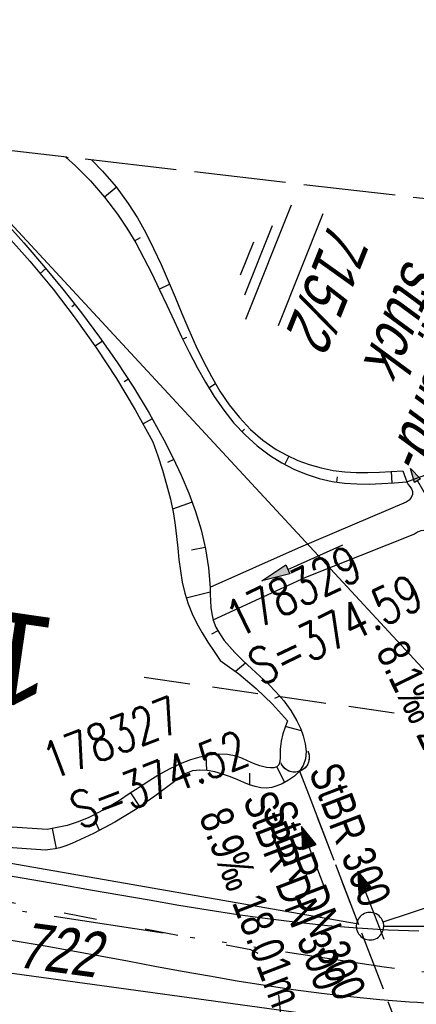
# Model space of a CAD drawing. Extents: x 508275 to 508667, y 447201 to 448341.
# Tile 24 of 33: x 508444 to 508465, y 448099 to 448153. Entities that reach past the tile are written whole.
import ezdxf
from ezdxf.enums import TextEntityAlignment as Align

# ---------------------------------------------------------------- set-up
doc = ezdxf.new("R2010")
doc.units = 0
doc.header["$LTSCALE"] = 10
doc.header["$MEASUREMENT"] = 0
for name, pattern in [('ACAD_ISO03W100', [30, 12, -18]), ('ACAD_ISO14W100', [25.5, 12, -3, 0.5, -3, 0.5, -3, 0.5, -3]), ('AUSGEZOGEN', [0]), ('LT00', [0]), ('LT12', [0.4, 0.3, -0.1]), ('LT14', [0.6, 0.5, -0.1]), ('LT17', [0.15, 0.1, -0.05]), ('STRICHLINIE2', [0.375, 0.25, -0.125])]:
    doc.linetypes.add(name, pattern=pattern)
doc.layers.get('0').update_dxf_attribs({"linetype": 'LT00'})
for name, color, linetype in [('--EK_FBR', 250, 'LT00'), ('--EK_Halt-Pfeil', 4, 'LT00'), ('--EK_Haltung', 7, 'STRICHLINIE2'), ('--EK_Haltung-Text', 140, 'LT00'), ('--EK_RRB', 181, 'LT00'), ('--EK_RRB_SYMB', 181, 'LT00'), ('--EK_Schacht-Text', 5, 'LT00'), ('--EK_ST-93-1', 30, 'LT17'), ('--EL_DFK_AB_L', 21, 'LT00'), ('--EL_Halt-Pfeil', 4, 'LT00'), ('--EL_Haltung', 182, 'STRICHLINIE2'), ('--EL_Haltung-Text', 182, 'LT00'), ('--EL_RRB', 181, 'LT00'), ('DFK_AB_FLNR', 7, 'Continuous'), ('DFK_AB_L', 21, 'LT00'), ('DFK_FLUR_NR', 250, 'LT00'), ('DFK_GZPKT', 250, 'LT00'), ('DFK_KATASTER', 250, 'LT00'), ('DL', 182, 'LT12'), ('DL_PFEIL', 201, 'LT00'), ('DL_TEXT', 182, 'LT00'), ('PFEIL', 140, 'AUSGEZOGEN'), ('TELEKOM', 210, 'ACAD_ISO14W100'), ('V125_AFBR_BAB', 250, 'LT00'), ('V125_BOESCH', 250, 'LT00'), ('V125_BOSCHUNG', 250, 'LT00'), ('V125_GRABEN', 250, 'LT00'), ('V125_UK_DURCH', 182, 'LT00'), ('V126_AFBR_BAB', 250, 'LT00'), ('V126_BOESCH', 250, 'LT00'), ('V126_BOSCHUNG', 250, 'LT00'), ('V126_GRABEN', 250, 'LT00'), ('V126_UK_DURCH', 182, 'LT00'), ('WASSERLTG', 130, 'ACAD_ISO03W100')]:
    doc.layers.add(name, color=color, linetype=linetype)
doc.layers.add('-BLATT_126-RAND', color=7, linetype='LT14', plot=False)
doc.styles.add('Beschrift', font='ARIAL.TTF')
doc.styles.add('Haltungsbeschriftung', font='ARIAL.TTF', dxfattribs={"width": 0.75})
doc.styles.add('schachtbeschriftung', font='romans.shx', dxfattribs={"width": 0.75, "height": 2})
doc.styles.get("Standard").update_dxf_attribs({"font": 'ARIAL.TTF'})

# ---------------------------------------------------------------- blocks, each defined once
blk = doc.blocks.new('SYMB7010')
at = {"color": 0, "linetype": 'ByBlock'}
for points in [[(-0.031408, 0.499213), (-0.093728, 0.49134), (-0.15457, 0.475719), (-0.212975, 0.452595), (-0.268021, 0.422333), (-0.31884, 0.385411), (-0.36463, 0.342411), (-0.40467, 0.29401), (-0.438329, 0.240973), (-0.465074, 0.184136), (-0.484486, 0.124395), (-0.496256, 0.062692), (-0.5002, 0)], [(0.5002, 0), (0.496256, 0.062692), (0.484485, 0.124395), (0.465074, 0.184136), (0.438329, 0.240973), (0.40467, 0.29401), (0.36463, 0.342411), (0.31884, 0.385411), (0.268021, 0.422333), (0.212975, 0.452595), (0.15457, 0.475719), (0.093728, 0.49134), (0.031408, 0.499213), (-0.031408, 0.499213)], [(-0.5002, 0), (-0.496256, -0.062692), (-0.484486, -0.124395), (-0.465075, -0.184136), (-0.438329, -0.240973), (-0.404671, -0.29401), (-0.36463, -0.342411), (-0.31884, -0.385411), (-0.268021, -0.422333), (-0.212975, -0.452595), (-0.154571, -0.475719), (-0.093728, -0.49134), (-0.031408, -0.499213), (0.031408, -0.499213)], [(0.031408, -0.499213), (0.093728, -0.491341), (0.15457, -0.475719), (0.212975, -0.452595), (0.268021, -0.422333), (0.31884, -0.385411), (0.36463, -0.342411), (0.404671, -0.294011), (0.438329, -0.240974), (0.465075, -0.184136), (0.484486, -0.124395), (0.496256, -0.062692), (0.500201, 0)]]:
    blk.add_lwpolyline(points, dxfattribs=at)
blk = doc.blocks.new('Pfreil3')
at = {"layer": 'PFEIL'}
blk.add_hatch(color=256, dxfattribs=at).paths.add_polyline_path([(-1.549, 0.273), (-1.549, -0.273), (0, 0)])
for p, q in [((-1.549, 0), (-4.831, 0)), ((-1.549, -0.273), (-1.549, 0.273)), ((-1.549, 0.273), (0, 0)), ((0, 0), (-1.549, -0.273))]:
    blk.add_line(p, q, dxfattribs=at)
blk = doc.blocks.new('SYMB1107')
at = {"color": 0, "linetype": 'ByBlock'}
for points in [[(-0.2, 0), (-0.196157, 0.039018), (-0.184776, 0.076537), (-0.166294, 0.111114), (-0.141421, 0.141421), (-0.111114, 0.166294), (-0.076537, 0.184776), (-0.039018, 0.196157), (0, 0.2)], [(0, 0.2), (0.039018, 0.196157), (0.076537, 0.184776), (0.111114, 0.166294), (0.141421, 0.141421), (0.166294, 0.111114), (0.184776, 0.076537), (0.196157, 0.039018), (0.2, 0)]]:
    blk.add_lwpolyline(points, dxfattribs=at)
blk = doc.blocks.new('SYMB0070')
at = {"color": 0, "linetype": 'ByBlock'}
for p, q in [((-0.5, 0), (0.2, 0)), ((0.5, 0), (0.2, 0.1)), ((0.2, 0.1), (0.2, 0)), ((0.468, 0), (0.21, 0.086)), ((0.21, 0.086), (0.21, -0.086)), ((0.21, -0.086), (0.468, 0)), ((0.22, -0.072), (0.437, 0)), ((0.23, -0.058), (0.405, 0)), ((0.24, -0.045), (0.374, 0)), ((0.342, 0), (0.25, 0.031)), ((0.25, 0.031), (0.25, -0.031)), ((0.25, -0.031), (0.342, 0)), ((0.26, -0.017), (0.31, 0)), ((0.27, -0.003), (0.279, 0))]:
    blk.add_line(p, q, dxfattribs=at)
for points in [[(0.2, 0), (0.2, -0.1), (0.5, 0)], [(0.437, 0), (0.22, 0.072), (0.22, -0.072)], [(0.405, 0), (0.23, 0.058), (0.23, -0.058)], [(0.374, 0), (0.24, 0.045), (0.24, -0.045)], [(0.31, 0), (0.26, 0.017), (0.26, -0.017)], [(0.279, 0), (0.27, 0.003), (0.27, -0.003)]]:
    blk.add_lwpolyline(points, dxfattribs=at)
blk = doc.blocks.new('WASSER2')
at = {"layer": '--EK_RRB_SYMB'}
for p, q in [((-0.3349, 0), (0.3349, 0)), ((-0.1913, -0.0543), (0.2151, -0.0543)), ((-0.071, -0.1164), (0.123, -0.1164))]:
    blk.add_line(p, q, dxfattribs=at)

msp = doc.modelspace()

# ---------------------------------------------------------------- linework, layer by layer
at = {"layer": '--EK_FBR'}
for points in [[(508465.373, 448103.195), (508463.698, 448103.253), (508462.038, 448103.354), (508460.391, 448103.493), (508458.755, 448103.665), (508457.128, 448103.867), (508455.51, 448104.094), (508453.897, 448104.341), (508452.29, 448104.603), (508450.685, 448104.877), (508449.081, 448105.157), (508447.477, 448105.439), (508445.871, 448105.719), (508443.764, 448106.077), (508441.652, 448106.427)], [(508466.11, 448099.212), (508465.705, 448099.27), (508465.289, 448099.307), (508464.869, 448099.336), (508463.245, 448099.46), (508461.648, 448099.616), (508460.075, 448099.799), (508458.524, 448100.006), (508456.991, 448100.234), (508455.473, 448100.479), (508453.967, 448100.737), (508452.471, 448101.006), (508450.981, 448101.281), (508449.494, 448101.56), (508448.007, 448101.839), (508446.518, 448102.113), (508445.023, 448102.381), (508443.172, 448102.697)]]:
    msp.add_lwpolyline(points, dxfattribs=at)
at = {"layer": '--EK_Haltung'}
msp.add_line((508464.78, 448096.545), (508458.87, 448111.954), dxfattribs=at)
at = {"layer": '--EK_RRB'}
for points in [[(508446.141, 448145.367), (508446.667, 448144.893), (508447.487, 448144.066), (508448.253, 448143.19), (508448.96, 448142.26), (508449.47, 448141.49), (508449.946, 448140.69), (508450.395, 448139.865), (508450.822, 448139.021), (508451.234, 448138.165), (508451.638, 448137.302), (508452.039, 448136.438), (508452.443, 448135.58), (508452.858, 448134.733), (508453.289, 448133.904), (508453.742, 448133.098), (508454.224, 448132.321), (508454.742, 448131.58), (508455.301, 448130.879), (508455.907, 448130.227), (508456.568, 448129.627), (508457.289, 448129.087), (508457.907, 448128.705), (508458.56, 448128.369), (508459.24, 448128.085), (508459.941, 448127.859), (508460.654, 448127.695), (508461.323, 448127.602), (508461.996, 448127.557), (508462.672, 448127.552), (508463.351, 448127.575), (508464.031, 448127.619), (508464.712, 448127.672), (508465.849, 448128.093)], [(508442.769, 448141.913), (508443.856, 448140.692), (508444.924, 448139.448), (508445.97, 448138.179), (508446.988, 448136.883), (508447.973, 448135.56), (508448.921, 448134.207), (508449.826, 448132.823), (508450.682, 448131.407), (508451.486, 448129.958), (508451.971, 448129.008), (508452.424, 448128.043), (508452.836, 448127.062), (508453.2, 448126.066), (508453.505, 448125.054), (508453.746, 448124.026), (508453.912, 448122.981), (508453.997, 448121.918), (508454.007, 448121.555), (508454.018, 448121.193), (508454.041, 448120.835), (508454.088, 448120.485), (508454.169, 448120.145), (508454.321, 448119.756), (508454.527, 448119.386), (508454.775, 448119.033), (508455.053, 448118.697), (508455.35, 448118.376), (508455.803, 448117.928), (508456.263, 448117.499), (508456.722, 448117.078), (508457.173, 448116.652), (508457.607, 448116.208), (508458.016, 448115.736), (508458.392, 448115.221), (508458.727, 448114.653), (508458.918, 448114.25), (508459.073, 448113.831), (508459.18, 448113.407), (508459.225, 448112.989), (508459.192, 448112.59), (508459.069, 448112.221), (508458.867, 448111.914), (508458.594, 448111.644), (508458.271, 448111.414), (508457.917, 448111.226), (508457.637, 448111.112), (508457.354, 448111.032), (508457.071, 448110.995), (508456.762, 448111.009), (508456.454, 448111.074), (508456.146, 448111.175), (508455.835, 448111.299), (508455.517, 448111.434), (508455.104, 448111.601), (508454.684, 448111.751), (508454.263, 448111.872), (508453.845, 448111.949), (508453.439, 448111.97), (508453.05, 448111.923), (508452.683, 448111.793), (508452.467, 448111.667), (508452.259, 448111.517), (508452.054, 448111.356), (508450.997, 448110.554), (508449.915, 448109.81), (508448.803, 448109.129), (508447.656, 448108.516), (508446.468, 448107.975), (508446.142, 448107.847), (508445.809, 448107.741), (508445.552, 448107.686), (508445.29, 448107.647), (508445.027, 448107.616), (508442.187, 448107.802)]]:
    msp.add_lwpolyline(points, dxfattribs=at)
at = {"layer": '--EK_ST-93-1', "ltscale": 2.5}
msp.add_line((508464.026, 448115.078), (508450.385, 448117.017), dxfattribs=at)
at = {"layer": '--EL_DFK_AB_L'}
msp.add_line((508471.501, 448111.109), (508439.028, 448146.192), dxfattribs=at)
at = {"layer": '--EL_Haltung'}
msp.add_line((508464.78, 448096.545), (508458.87, 448111.954), dxfattribs=at)
at = {"layer": '--EL_RRB'}
msp.add_lwpolyline([(508446.141, 448145.367), (508446.667, 448144.893), (508447.487, 448144.066), (508448.253, 448143.19), (508448.96, 448142.26), (508449.47, 448141.49), (508449.946, 448140.69), (508450.395, 448139.865), (508450.822, 448139.021), (508451.234, 448138.165), (508451.638, 448137.302), (508452.039, 448136.438), (508452.443, 448135.58), (508452.858, 448134.733), (508453.289, 448133.904), (508453.742, 448133.098), (508454.224, 448132.321), (508454.742, 448131.58), (508455.301, 448130.879), (508455.907, 448130.227), (508456.568, 448129.627), (508457.289, 448129.087), (508457.907, 448128.705), (508458.56, 448128.369), (508459.24, 448128.085), (508459.941, 448127.859), (508460.654, 448127.695), (508461.323, 448127.602), (508461.996, 448127.557), (508462.672, 448127.552), (508463.351, 448127.575), (508464.031, 448127.619), (508464.712, 448127.672), (508465.849, 448128.093)], dxfattribs=at)
at = {"layer": '-BLATT_126-RAND'}
msp.add_lwpolyline([(508381.629, 448152.85), (508275.043, 447234.011), (508560.131, 447200.941), (508666.717, 448119.779), (508381.629, 448152.85)], dxfattribs=at)
at = {"layer": 'DFK_AB_L'}
msp.add_line((508471.501, 448111.109), (508439.028, 448146.192), dxfattribs=at)
at = {"layer": 'DFK_KATASTER'}
for p, q in [((508461.972, 448103.597), (508434.179, 448108.442)), ((508463.423, 448103.704), (508467.538, 448105.065)), ((508420.634, 448104.006), (508460.928, 448098.481)), ((508463.46, 448103.47), (508475.131, 448103.498))]:
    msp.add_line(p, q, dxfattribs=at)
at = {"layer": 'DL'}
msp.add_line((508464.78, 448096.545), (508458.87, 448111.954), dxfattribs=at)
at = {"layer": 'TELEKOM', "ltscale": 0.05, "flags": 128}
msp.add_lwpolyline([(508379.628, 448135.598), (508384.195, 448129.846), (508393.58, 448118.477), (508401.63, 448113.994), (508405.887, 448112.13), (508414.729, 448109.229), (508418.293, 448108.174), (508427, 448106.855), (508463.473, 448101.255), (508493.23, 448097.67), (508537.398, 448092.796), (508551.327, 448092.584), (508582.984, 448088.578), (508614.39, 448087.878), (508624.185, 448087.124), (508655.829, 448085.243), (508662.36, 448082.219)], dxfattribs=at)
at = {"layer": 'V125_AFBR_BAB'}
for points in [[(508465.373, 448103.195), (508463.698, 448103.253), (508462.038, 448103.354), (508460.391, 448103.493), (508458.755, 448103.665), (508457.128, 448103.867), (508455.51, 448104.094), (508453.897, 448104.341), (508452.29, 448104.603), (508450.685, 448104.877), (508449.081, 448105.157), (508447.477, 448105.439), (508445.871, 448105.719), (508443.764, 448106.077), (508441.652, 448106.427)], [(508466.11, 448099.212), (508465.705, 448099.27), (508465.289, 448099.307), (508464.869, 448099.336), (508463.245, 448099.46), (508461.648, 448099.616), (508460.075, 448099.799), (508458.524, 448100.006), (508456.991, 448100.234), (508455.473, 448100.479), (508453.967, 448100.737), (508452.471, 448101.006), (508450.981, 448101.281), (508449.494, 448101.56), (508448.007, 448101.839), (508446.518, 448102.113), (508445.023, 448102.381), (508443.172, 448102.697)]]:
    msp.add_lwpolyline(points, dxfattribs=at)
at = {"layer": 'V125_BOESCH'}
for points in [[(508446.141, 448145.367), (508446.667, 448144.893), (508447.487, 448144.066), (508448.253, 448143.19), (508448.96, 448142.26), (508449.47, 448141.49), (508449.946, 448140.69), (508450.395, 448139.865), (508450.822, 448139.021), (508451.234, 448138.165), (508451.638, 448137.302), (508452.039, 448136.438), (508452.443, 448135.58), (508452.858, 448134.733), (508453.289, 448133.904), (508453.742, 448133.098), (508454.224, 448132.321), (508454.742, 448131.58), (508455.301, 448130.879), (508455.907, 448130.227), (508456.568, 448129.627), (508457.289, 448129.087), (508457.907, 448128.705), (508458.56, 448128.369), (508459.24, 448128.085), (508459.941, 448127.859), (508460.654, 448127.695), (508461.323, 448127.602), (508461.996, 448127.557), (508462.672, 448127.552), (508463.351, 448127.575), (508464.031, 448127.619), (508464.712, 448127.672)], [(508447.551, 448145.203), (508448.148, 448144.596), (508448.876, 448143.747), (508449.541, 448142.841), (508450.038, 448142.053), (508450.496, 448141.231), (508450.924, 448140.381), (508451.327, 448139.509), (508451.713, 448138.623), (508452.09, 448137.73), (508452.463, 448136.837), (508452.841, 448135.951), (508453.23, 448135.079), (508453.638, 448134.228), (508454.071, 448133.404), (508454.536, 448132.616), (508455.041, 448131.869), (508455.593, 448131.171), (508456.199, 448130.529), (508456.865, 448129.95), (508457.599, 448129.441), (508458.172, 448129.122), (508458.776, 448128.845), (508459.404, 448128.614), (508460.049, 448128.431), (508460.703, 448128.299), (508461.331, 448128.221), (508461.961, 448128.184), (508462.592, 448128.18), (508463.224, 448128.2), (508463.857, 448128.236), (508464.49, 448128.281)], [(508442.769, 448141.913), (508443.856, 448140.692), (508444.924, 448139.448), (508445.97, 448138.179), (508446.988, 448136.883), (508447.973, 448135.56), (508448.921, 448134.207), (508449.826, 448132.823), (508450.682, 448131.407), (508451.486, 448129.958), (508451.971, 448129.008), (508452.424, 448128.043), (508452.836, 448127.062), (508453.2, 448126.066), (508453.505, 448125.054), (508453.746, 448124.026), (508453.912, 448122.981), (508453.997, 448121.918), (508454.007, 448121.555), (508454.018, 448121.193), (508454.041, 448120.835), (508454.088, 448120.485), (508454.169, 448120.145), (508454.321, 448119.756), (508454.527, 448119.386), (508454.775, 448119.033), (508455.053, 448118.697), (508455.35, 448118.376), (508455.803, 448117.928), (508456.263, 448117.499), (508456.722, 448117.078), (508457.173, 448116.652), (508457.607, 448116.208), (508458.016, 448115.736), (508458.392, 448115.221), (508458.727, 448114.653), (508458.918, 448114.25), (508459.073, 448113.831), (508459.18, 448113.407), (508459.225, 448112.989), (508459.192, 448112.59), (508459.069, 448112.221), (508458.867, 448111.914), (508458.594, 448111.644), (508458.271, 448111.414), (508457.917, 448111.226), (508457.637, 448111.112), (508457.354, 448111.032), (508457.071, 448110.995), (508456.762, 448111.009), (508456.454, 448111.074), (508456.146, 448111.175), (508455.835, 448111.299), (508455.517, 448111.434), (508455.104, 448111.601), (508454.684, 448111.751), (508454.263, 448111.872), (508453.845, 448111.949), (508453.439, 448111.97), (508453.05, 448111.923), (508452.683, 448111.793), (508452.467, 448111.667), (508452.259, 448111.517), (508452.054, 448111.356), (508450.997, 448110.554), (508449.915, 448109.81), (508448.803, 448109.129), (508447.656, 448108.516), (508446.468, 448107.975), (508446.142, 448107.847), (508445.809, 448107.741), (508445.552, 448107.686), (508445.29, 448107.647), (508445.027, 448107.616), (508442.187, 448107.802)], [(508442.851, 448141.179), (508444.176, 448139.696), (508445.445, 448138.164), (508446.655, 448136.586), (508447.806, 448134.964), (508448.896, 448133.3), (508449.923, 448131.597), (508450.886, 448129.857), (508451.148, 448129.082), (508451.401, 448128.305), (508451.634, 448127.523), (508451.837, 448126.731), (508452, 448125.929), (508452.093, 448125.311), (508452.168, 448124.688), (508452.234, 448124.064), (508452.302, 448123.441), (508452.383, 448122.824), (508452.486, 448122.215), (508452.622, 448121.617), (508452.8, 448121.034), (508453.018, 448120.492), (508453.277, 448119.964), (508453.569, 448119.446), (508453.885, 448118.937), (508454.217, 448118.434), (508454.557, 448117.933), (508455.557, 448117.212), (508456.505, 448116.423), (508457.395, 448115.569), (508458.224, 448114.655), (508458.082, 448114.307), (508457.956, 448113.944), (508457.863, 448113.551), (508457.82, 448113.114), (508457.818, 448112.88), (508457.816, 448112.649), (508457.797, 448112.438), (508457.742, 448112.264), (508457.635, 448112.145), (508457.478, 448112.094), (508457.283, 448112.09), (508457.076, 448112.118), (508456.706, 448112.212), (508456.367, 448112.339), (508456.046, 448112.48), (508455.733, 448112.616), (508455.414, 448112.728), (508454.944, 448112.818), (508454.451, 448112.833), (508453.945, 448112.784), (508453.438, 448112.68), (508452.94, 448112.532), (508452.461, 448112.35), (508452.109, 448112.192), (508451.768, 448112.02), (508451.215, 448111.711), (508450.672, 448111.377), (508450.133, 448111.028), (508449.596, 448110.674), (508449.057, 448110.323), (508448.513, 448109.986), (508447.961, 448109.671), (508447.396, 448109.389), (508446.817, 448109.149), (508446.219, 448108.96), (508445.857, 448108.874), (508445.489, 448108.803), (508445.119, 448108.739), (508441.843, 448108.947)]]:
    msp.add_lwpolyline(points, dxfattribs=at)
at = {"layer": 'V125_BOSCHUNG'}
for p, q in [((508448.241, 448143.204), (508448.888, 448143.731)), ((508449.884, 448140.798), (508450.201, 448140.993)), ((508445.056, 448139.291), (508444.739, 448139.028)), ((508451.235, 448138.164), (508451.789, 448138.446)), ((508446.632, 448137.343), (508446.46, 448137.21)), ((508452.507, 448135.446), (508452.734, 448135.564)), ((508448.135, 448135.335), (508447.742, 448135.057)), ((508449.547, 448133.26), (508449.323, 448133.117)), ((508453.929, 448132.787), (508454.287, 448133.027)), ((508450.85, 448131.114), (508450.355, 448130.834)), ((508455.737, 448130.399), (508455.88, 448130.552)), ((508452.029, 448128.888), (508451.676, 448128.721)), ((508458.073, 448128.614), (508458.293, 448129.063)), ((508463.921, 448127.611), (508463.874, 448128.238)), ((508460.899, 448127.655), (508460.949, 448127.956)), ((508453.027, 448126.558), (508451.954, 448126.181)), ((508453.731, 448124.095), (508452.996, 448123.95)), ((508454.004, 448121.668), (508452.702, 448121.336)), ((508454.428, 448119.553), (508454.072, 448119.379)), ((508455.936, 448117.801), (508455.378, 448117.348)), ((508457.795, 448115.999), (508457.5, 448115.88)), ((508458.976, 448114.107), (508458.096, 448114.344)), ((508453.83, 448111.95), (508453.792, 448112.758)), ((508458.075, 448111.304), (508457.629, 448112.142)), ((508452.135, 448111.421), (508452.007, 448111.749)), ((508456.159, 448111.17), (508456.164, 448111.798)), ((508450.179, 448109.986), (508449.691, 448110.736)), ((508445.634, 448107.702), (508445.409, 448108.789)), ((508447.98, 448108.681), (508447.795, 448109.086))]:
    msp.add_line(p, q, dxfattribs=at)
at = {"layer": 'V125_GRABEN'}
for points in [[(508464.49, 448128.281), (508464.712, 448127.672), (508464.786, 448127.537), (508464.884, 448127.412), (508464.976, 448127.288), (508465.032, 448127.155), (508465.024, 448126.986), (508464.952, 448126.818), (508464.837, 448126.674), (508464.687, 448126.573), (508458.802, 448124.07), (508453.988, 448121.91)], [(508466.926, 448122.892), (508466.021, 448124.924), (508465.832, 448124.984), (508465.647, 448125.02), (508465.472, 448125.008), (508465.303, 448124.931), (508465.142, 448124.815), (508459.205, 448122.455), (508454.147, 448120.141)]]:
    msp.add_lwpolyline(points, dxfattribs=at)
at = {"layer": 'V126_AFBR_BAB'}
for points in [[(508465.373, 448103.195), (508463.698, 448103.253), (508462.038, 448103.354), (508460.391, 448103.493), (508458.755, 448103.665), (508457.129, 448103.867), (508455.51, 448104.094), (508453.897, 448104.341), (508452.29, 448104.603), (508450.685, 448104.877), (508449.081, 448105.157), (508447.477, 448105.439), (508445.871, 448105.719), (508443.764, 448106.077), (508441.653, 448106.427)], [(508466.11, 448099.212), (508465.705, 448099.27), (508465.29, 448099.307), (508464.869, 448099.336), (508463.245, 448099.46), (508461.648, 448099.616), (508460.075, 448099.799), (508458.524, 448100.006), (508456.991, 448100.234), (508455.473, 448100.479), (508453.967, 448100.737), (508452.471, 448101.006), (508450.981, 448101.281), (508449.494, 448101.56), (508448.007, 448101.839), (508446.518, 448102.113), (508445.023, 448102.381), (508443.173, 448102.697)]]:
    msp.add_lwpolyline(points, dxfattribs=at)
at = {"layer": 'V126_BOESCH'}
for points in [[(508446.141, 448145.367), (508446.667, 448144.893), (508447.487, 448144.066), (508448.253, 448143.19), (508448.96, 448142.26), (508449.47, 448141.49), (508449.946, 448140.69), (508450.395, 448139.865), (508450.822, 448139.021), (508451.234, 448138.165), (508451.638, 448137.302), (508452.039, 448136.438), (508452.443, 448135.58), (508452.858, 448134.733), (508453.289, 448133.904), (508453.742, 448133.098), (508454.224, 448132.321), (508454.742, 448131.58), (508455.301, 448130.879), (508455.907, 448130.227), (508456.568, 448129.627), (508457.289, 448129.087), (508457.907, 448128.705), (508458.56, 448128.369), (508459.24, 448128.085), (508459.941, 448127.859), (508460.655, 448127.695), (508461.323, 448127.602), (508461.996, 448127.557), (508462.672, 448127.552), (508463.351, 448127.575), (508464.031, 448127.619), (508464.712, 448127.672)], [(508447.551, 448145.203), (508448.148, 448144.596), (508448.876, 448143.747), (508449.541, 448142.841), (508450.038, 448142.053), (508450.496, 448141.231), (508450.924, 448140.381), (508451.327, 448139.509), (508451.714, 448138.623), (508452.09, 448137.73), (508452.463, 448136.837), (508452.841, 448135.951), (508453.23, 448135.079), (508453.638, 448134.228), (508454.071, 448133.404), (508454.536, 448132.616), (508455.041, 448131.869), (508455.593, 448131.171), (508456.199, 448130.529), (508456.865, 448129.95), (508457.599, 448129.441), (508458.172, 448129.122), (508458.776, 448128.845), (508459.404, 448128.614), (508460.049, 448128.431), (508460.703, 448128.299), (508461.331, 448128.221), (508461.961, 448128.184), (508462.592, 448128.18), (508463.224, 448128.2), (508463.857, 448128.236), (508464.49, 448128.281)], [(508442.769, 448141.913), (508443.856, 448140.692), (508444.924, 448139.448), (508445.97, 448138.179), (508446.988, 448136.883), (508447.973, 448135.56), (508448.921, 448134.207), (508449.826, 448132.823), (508450.682, 448131.407), (508451.486, 448129.958), (508451.971, 448129.008), (508452.424, 448128.043), (508452.836, 448127.062), (508453.2, 448126.066), (508453.506, 448125.054), (508453.746, 448124.026), (508453.912, 448122.981), (508453.997, 448121.918), (508454.007, 448121.555), (508454.018, 448121.193), (508454.041, 448120.835), (508454.088, 448120.485), (508454.169, 448120.145), (508454.321, 448119.756), (508454.527, 448119.386), (508454.775, 448119.033), (508455.053, 448118.697), (508455.35, 448118.376), (508455.803, 448117.928), (508456.263, 448117.499), (508456.722, 448117.078), (508457.173, 448116.652), (508457.607, 448116.208), (508458.016, 448115.736), (508458.392, 448115.221), (508458.727, 448114.653), (508458.918, 448114.25), (508459.073, 448113.831), (508459.18, 448113.407), (508459.225, 448112.989), (508459.192, 448112.59), (508459.07, 448112.221), (508458.867, 448111.914), (508458.594, 448111.644), (508458.271, 448111.414), (508457.918, 448111.226), (508457.637, 448111.112), (508457.354, 448111.032), (508457.071, 448110.995), (508456.762, 448111.009), (508456.454, 448111.074), (508456.146, 448111.175), (508455.835, 448111.299), (508455.517, 448111.434), (508455.104, 448111.601), (508454.684, 448111.751), (508454.263, 448111.872), (508453.845, 448111.949), (508453.439, 448111.97), (508453.05, 448111.923), (508452.683, 448111.793), (508452.467, 448111.667), (508452.259, 448111.517), (508452.054, 448111.356), (508450.997, 448110.554), (508449.915, 448109.81), (508448.803, 448109.129), (508447.656, 448108.516), (508446.468, 448107.975), (508446.142, 448107.846), (508445.809, 448107.741), (508445.552, 448107.686), (508445.29, 448107.647), (508445.027, 448107.616), (508442.187, 448107.802)], [(508442.851, 448141.179), (508444.176, 448139.696), (508445.445, 448138.164), (508446.655, 448136.586), (508447.806, 448134.964), (508448.896, 448133.3), (508449.923, 448131.597), (508450.886, 448129.857), (508451.148, 448129.082), (508451.401, 448128.305), (508451.634, 448127.522), (508451.837, 448126.731), (508452, 448125.929), (508452.093, 448125.311), (508452.168, 448124.688), (508452.234, 448124.064), (508452.302, 448123.441), (508452.383, 448122.824), (508452.486, 448122.215), (508452.622, 448121.617), (508452.8, 448121.034), (508453.019, 448120.492), (508453.277, 448119.964), (508453.569, 448119.446), (508453.885, 448118.937), (508454.217, 448118.434), (508454.557, 448117.933), (508455.557, 448117.212), (508456.505, 448116.422), (508457.395, 448115.569), (508458.224, 448114.655), (508458.082, 448114.307), (508457.956, 448113.944), (508457.863, 448113.551), (508457.82, 448113.114), (508457.819, 448112.88), (508457.816, 448112.649), (508457.797, 448112.438), (508457.742, 448112.264), (508457.635, 448112.145), (508457.478, 448112.094), (508457.283, 448112.09), (508457.076, 448112.118), (508456.706, 448112.212), (508456.367, 448112.339), (508456.046, 448112.48), (508455.733, 448112.616), (508455.414, 448112.728), (508454.944, 448112.818), (508454.451, 448112.833), (508453.945, 448112.784), (508453.438, 448112.68), (508452.94, 448112.532), (508452.461, 448112.35), (508452.109, 448112.192), (508451.768, 448112.02), (508451.216, 448111.711), (508450.672, 448111.377), (508450.133, 448111.028), (508449.596, 448110.674), (508449.057, 448110.323), (508448.513, 448109.986), (508447.961, 448109.671), (508447.396, 448109.389), (508446.817, 448109.149), (508446.219, 448108.96), (508445.857, 448108.874), (508445.489, 448108.803), (508445.119, 448108.739), (508441.843, 448108.947)]]:
    msp.add_lwpolyline(points, dxfattribs=at)
at = {"layer": 'V126_BOSCHUNG'}
for p, q in [((508446.222, 448145.304), (508446.266, 448145.352)), ((508448.241, 448143.204), (508448.888, 448143.731)), ((508449.884, 448140.798), (508450.201, 448140.993)), ((508445.056, 448139.291), (508444.739, 448139.028)), ((508451.235, 448138.164), (508451.789, 448138.446)), ((508446.632, 448137.343), (508446.46, 448137.21)), ((508452.507, 448135.446), (508452.734, 448135.564)), ((508448.135, 448135.335), (508447.742, 448135.057)), ((508449.547, 448133.26), (508449.323, 448133.117)), ((508453.929, 448132.787), (508454.287, 448133.027)), ((508450.85, 448131.114), (508450.355, 448130.834)), ((508455.737, 448130.399), (508455.88, 448130.552)), ((508452.029, 448128.888), (508451.676, 448128.721)), ((508458.073, 448128.614), (508458.293, 448129.063)), ((508463.921, 448127.611), (508463.874, 448128.238)), ((508460.899, 448127.655), (508460.949, 448127.956)), ((508453.028, 448126.558), (508451.954, 448126.181)), ((508453.731, 448124.095), (508452.996, 448123.95)), ((508454.004, 448121.668), (508452.702, 448121.336)), ((508454.428, 448119.552), (508454.072, 448119.379)), ((508455.937, 448117.801), (508455.378, 448117.348)), ((508457.795, 448115.999), (508457.5, 448115.88)), ((508458.976, 448114.107), (508458.096, 448114.344)), ((508453.83, 448111.95), (508453.792, 448112.758)), ((508458.076, 448111.304), (508457.629, 448112.142)), ((508452.136, 448111.421), (508452.007, 448111.749)), ((508456.159, 448111.17), (508456.164, 448111.798)), ((508450.179, 448109.986), (508449.691, 448110.737)), ((508445.634, 448107.702), (508445.409, 448108.789)), ((508447.98, 448108.681), (508447.795, 448109.086))]:
    msp.add_line(p, q, dxfattribs=at)
at = {"layer": 'V126_GRABEN'}
for points in [[(508464.49, 448128.281), (508464.712, 448127.672), (508464.786, 448127.537), (508464.884, 448127.412), (508464.976, 448127.288), (508465.032, 448127.155), (508465.024, 448126.986), (508464.952, 448126.818), (508464.837, 448126.674), (508464.687, 448126.573), (508458.803, 448124.07), (508453.988, 448121.91)], [(508466.926, 448122.892), (508466.021, 448124.924), (508465.832, 448124.984), (508465.648, 448125.02), (508465.472, 448125.008), (508465.303, 448124.931), (508465.142, 448124.815), (508459.205, 448122.455), (508454.147, 448120.141)]]:
    msp.add_lwpolyline(points, dxfattribs=at)
at = {"layer": 'WASSERLTG', "ltscale": 0.015, "flags": 128}
msp.add_lwpolyline([(508636.217, 447856.844), (508578.092, 447857.388), (508552.759, 447855.042), (508538.206, 447854.84), (508514.299, 447868.787), (508511.755, 447868.948), (508511.035, 447869.093), (508464.403, 447889.66), (508463.512, 447890.05), (508462.662, 447890.269), (508456.32, 447900.373), (508459.802, 448013.288), (508458.606, 448091.265), (508457.64, 448100.708), (508457.185, 448101.688), (508456.22, 448102.173), (508410.481, 448111.201), (508399.91, 448116.043), (508394.247, 448120.667), (508392.227, 448122.786), (508380.106, 448139.72)], dxfattribs=at)

# ---------------------------------------------------------------- block references
at = {"layer": '--EK_Halt-Pfeil', "xscale": 3.999999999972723, "yscale": 4, "zscale": 4, "rotation": 110.9821299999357}
msp.add_blockref('SYMB0070', (508462.759, 448104.606), dxfattribs=at)
at = {"layer": '--EK_RRB_SYMB', "xscale": 10.00000000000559, "yscale": 9.999999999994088, "zscale": 10, "rotation": 248.1914}
msp.add_blockref('WASSER2', (508457.18, 448139.636), dxfattribs=at)
at = {"layer": '--EL_Halt-Pfeil', "xscale": 3.999999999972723, "yscale": 4, "zscale": 4, "rotation": 110.9821299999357}
msp.add_blockref('SYMB0070', (508462.759, 448104.606), dxfattribs=at)
at = {"layer": 'DFK_GZPKT', "xscale": 1.500000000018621, "yscale": 1.5, "zscale": 1.5, "rotation": 264.7377099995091}
msp.add_blockref('SYMB7010', (508462.71, 448103.468), dxfattribs=at)
at = {"layer": 'DL_PFEIL', "xscale": 3.999999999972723, "yscale": 4, "zscale": 4, "rotation": 110.9821299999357}
msp.add_blockref('SYMB0070', (508459.688, 448107.033), dxfattribs=at)
at = {"layer": 'PFEIL', "xscale": 0.5000000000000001, "yscale": 0.7000000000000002, "zscale": 0.5, "rotation": 119.8104677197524}
msp.add_blockref('Pfreil3', (508464.916, 448128.406), dxfattribs=at)
at = {"layer": 'PFEIL', "rotation": 203.9514382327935}
msp.add_blockref('Pfreil3', (508456.816, 448122.277), dxfattribs=at)
at = {"layer": 'V125_UK_DURCH', "xscale": 4.000000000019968, "yscale": 4, "zscale": 4, "rotation": 201.9042491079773}
msp.add_blockref('SYMB1107', (508458.602, 448112.657), dxfattribs=at)
at = {"layer": 'V126_UK_DURCH', "xscale": 3.999999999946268, "yscale": 4, "zscale": 4, "rotation": 206.9520587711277}
msp.add_blockref('SYMB1107', (508458.602, 448112.657), dxfattribs=at)

# ---------------------------------------------------------------- texts
at = {"layer": '--EK_Haltung-Text', "style": 'Haltungsbeschriftung', "width": 0.75}
for s, rotation, p in [('8.1‰ 21.02m', -64.1054, (508462.998, 448118.434)), ('StBR DN 300', -69.0179, (508455.766, 448110.38)), ('8.9‰ 18.01m', -69.0179, (508453.376, 448109.463))]:
    msp.add_text(s, height=1.8, rotation=rotation, dxfattribs=at).set_placement(p)
at = {"layer": '--EK_Schacht-Text', "style": 'schachtbeschriftung', "width": 0.75}
for s, rotation, p in [('178329', 25.8616, (508455.507, 448119.132)), ('S=374.59', 25.8616, (508456.763, 448116.54)), ('178327', 20.943, (508445.375, 448111.421)), ('S=374.52', 20.943, (508446.907, 448108.736))]:
    msp.add_text(s, height=2, rotation=rotation, dxfattribs=at).set_placement(p)
at = {"layer": '--EK_ST-93-1', "style": 'Beschrift'}
msp.add_text('178,600', height=5, rotation=-188.2431, dxfattribs=at).set_placement((508445.434, 448117.719), align=Align.MIDDLE_LEFT)
at = {"layer": '--EL_Haltung-Text', "style": 'Haltungsbeschriftung', "width": 0.75}
msp.add_text('StBR DN 300', height=1.8, rotation=-69.0179, dxfattribs=at).set_placement((508456.809, 448109.849))
at = {"layer": 'DFK_AB_FLNR', "oblique": 13.754, "width": 0.75}
msp.add_text('%%U715/2', height=2.5, rotation=248.1984, dxfattribs=at).set_placement((508460.561, 448141.966))
at = {"layer": 'DFK_AB_FLNR', "insert": (508463.403, 448136.838), "char_height": 2.5, "attachment_point": 7, "rotation": 247.428, "line_spacing_factor": 0.8}
msp.add_mtext('\\pi-7.3073;{\\Q13.754;\\W0.75;BAB-Grund-\\P\\pi-3.3242;stück}', dxfattribs=at)
at = {"layer": 'DFK_FLUR_NR', "oblique": 13.754, "width": 0.75}
msp.add_text('722', height=2.5, rotation=-7.7215, dxfattribs=at).set_placement((508443.414, 448101.254))
at = {"layer": 'DL_TEXT', "style": 'Haltungsbeschriftung', "width": 0.75}
msp.add_text('StBR 300', height=1.8, rotation=-69.0179, dxfattribs=at).set_placement((508459.356, 448111.905))

doc.saveas('drawing.dxf')
